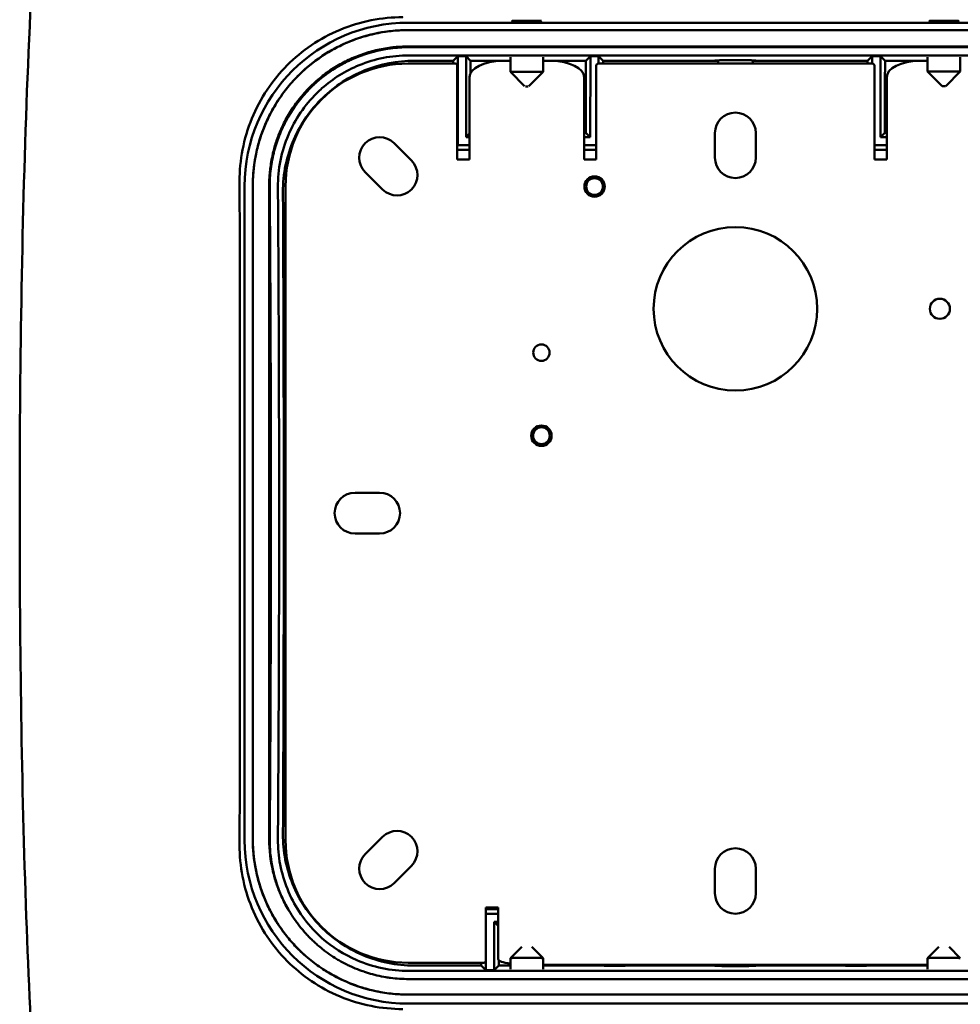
# Model space of a CAD drawing. Header units: millimetres. Extents: x 393 to 1646, y 325 to 1077.
# Tile 5 of 10: x 1110 to 1225, y 534 to 654. Entities that reach past the tile are written whole.
import ezdxf

# ---------------------------------------------------------------- set-up
doc = ezdxf.new("R2010")
doc.units = ezdxf.units.MM
doc.header["$LTSCALE"] = 4
doc.layers.add('Visibile (ISO)', color=7, linetype='Continuous', lineweight=50)

msp = doc.modelspace()

# ---------------------------------------------------------------- linework, layer by layer
at = {"layer": 'Visibile (ISO)'}
for p, q in [((1170.283, 654.192), (1170.292, 654.192)), ((1170.292, 654.192), (1173.277, 654.192)), ((1221.208, 654.237), (1221.167, 654.195)), ((1221.208, 654.237), (1221.302, 654.237)), ((1221.302, 654.237), (1221.611, 654.237)), ((1221.611, 654.237), (1224.349, 654.237)), ((1224.349, 654.237), (1224.391, 654.195)), ((1157.277, 654), (1237.283, 654)), ((1157.277, 653.1), (1237.283, 653.1)), ((1157.277, 653.094), (1237.283, 653.094)), ((1157.277, 651.094), (1237.283, 651.094)), ((1237.212, 651.006), (1157.346, 651.006)), ((1237.212, 651), (1157.346, 651)), ((1237.212, 650), (1157.346, 650)), ((1162.781, 649.348), (1158.003, 649.348)), ((1162.781, 649.348), (1163.346, 649.913)), ((1163.346, 649.913), (1164.346, 649.913)), ((1163.346, 649.913), (1163.346, 639)), ((1164.346, 649.913), (1164.911, 649.348)), ((1164.346, 640), (1164.346, 649.913)), ((1169.779, 649.348), (1164.911, 649.348)), ((1168.779, 649.328), (1169.779, 649.328)), ((1169.779, 647.992), (1169.779, 649.791)), ((1173.779, 647.992), (1173.779, 649.791)), ((1178.982, 649.348), (1173.779, 649.348)), ((1173.779, 649.328), (1174.779, 649.328)), ((1178.982, 649.348), (1179.547, 649.913)), ((1179.547, 649.913), (1179.546, 640)), ((1179.547, 649.913), (1180.546, 649.913)), ((1180.546, 649.913), (1181.111, 649.348)), ((1180.546, 649), (1180.546, 649.913)), ((1195.176, 649.348), (1181.111, 649.348)), ((1213.447, 649.348), (1199.383, 649.348)), ((1213.447, 649.348), (1214.012, 649.913)), ((1214.012, 649.913), (1215.012, 649.913)), ((1214.012, 649), (1214.012, 649.913)), ((1215.012, 649.913), (1215.577, 649.348)), ((1215.012, 640), (1215.012, 649.913)), ((1220.779, 649.348), (1215.577, 649.348)), ((1219.779, 649.328), (1220.779, 649.328)), ((1220.779, 648.037), (1220.779, 649.79)), ((1224.779, 648.037), (1224.779, 649.79)), ((1163.029, 649), (1157.279, 649)), ((1163.279, 637.25), (1163.279, 648.75)), ((1180.279, 648.75), (1180.279, 637.25)), ((1214.029, 649), (1180.529, 649)), ((1214.279, 637.25), (1214.279, 648.75)), ((1164.779, 639.992), (1164.779, 647.328)), ((1169.779, 647.992), (1173.779, 647.992)), ((1171.516, 646.256), (1169.779, 647.992)), ((1172.043, 646.256), (1173.779, 647.992)), ((1178.779, 647.328), (1178.779, 639.992)), ((1215.779, 639.992), (1215.779, 647.328)), ((1220.779, 648.037), (1224.779, 648.037)), ((1222.56, 646.256), (1220.779, 648.037)), ((1222.998, 646.256), (1224.779, 648.037)), ((1171.946, 646.192), (1171.613, 646.192)), ((1222.976, 646.237), (1222.582, 646.237)), ((1164.346, 640), (1164.779, 640.433)), ((1164.779, 640), (1164.346, 640)), ((1164.779, 639.992), (1164.779, 638)), ((1178.779, 640.541), (1179.005, 640.541)), ((1179.546, 640), (1178.779, 640)), ((1178.779, 638), (1178.779, 639.992)), ((1179.546, 640), (1179.005, 640.541)), ((1194.779, 637.5), (1194.779, 640.5)), ((1199.779, 640.5), (1199.779, 637.5)), ((1215.012, 640), (1215.553, 640.541)), ((1215.779, 640), (1215.012, 640)), ((1215.553, 640.541), (1215.779, 640.541)), ((1215.779, 639.992), (1215.779, 638)), ((1155.56, 639.255), (1157.681, 637.134)), ((1163.346, 639), (1163.279, 638.933)), ((1164.779, 638.464), (1163.279, 638.464)), ((1163.346, 639), (1164.779, 639)), ((1178.779, 639), (1180.279, 639)), ((1180.279, 638.464), (1178.779, 638.464)), ((1215.779, 639), (1214.279, 639)), ((1215.779, 638.464), (1214.279, 638.464)), ((1164.779, 637.25), (1163.279, 637.25)), ((1164.779, 638), (1164.779, 637.25)), ((1178.779, 637.25), (1178.779, 638)), ((1180.279, 637.25), (1178.779, 637.25)), ((1215.779, 637.25), (1214.279, 637.25)), ((1215.779, 638), (1215.779, 637.25)), ((1154.146, 633.598), (1152.024, 635.719)), ((1137.279, 553.997), (1137.279, 634.004)), ((1138.279, 554.097), (1138.279, 634.104)), ((1138.285, 554.097), (1138.285, 634.104)), ((1140.285, 554.097), (1140.285, 634.104)), ((1142.279, 634), (1142.279, 554)), ((1150.779, 596.5), (1153.779, 596.5)), ((1153.779, 591.5), (1150.779, 591.5)), ((1152.024, 552.281), (1154.146, 554.402)), ((1157.681, 550.866), (1155.56, 548.745)), ((1194.779, 547.5), (1194.779, 550.5)), ((1199.779, 550.5), (1199.779, 547.5)), ((1166.779, 539.25), (1166.779, 545.75)), ((1166.779, 545.75), (1168.279, 545.75)), ((1168.279, 545.75), (1168.279, 545)), ((1166.779, 545.546), (1168.279, 545.546)), ((1166.779, 545), (1168.279, 545)), ((1168.279, 542.735), (1168.279, 545)), ((1167.779, 544), (1168.279, 544)), ((1167.779, 544), (1168.279, 543.5)), ((1167.779, 538.088), (1167.779, 544)), ((1168.279, 542.735), (1168.279, 539.423)), ((1171.153, 540.934), (1169.78, 539.561)), ((1172.406, 540.934), (1173.779, 539.561)), ((1222.153, 540.934), (1220.779, 539.561)), ((1223.405, 540.934), (1224.779, 539.561)), ((1157.279, 539), (1166.529, 539)), ((1158.002, 538.652), (1166.214, 538.652)), ((1166.779, 538.088), (1166.214, 538.652)), ((1166.779, 538.088), (1166.779, 539.235)), ((1168.343, 538.652), (1167.779, 538.088)), ((1168.343, 538.652), (1169.779, 538.652)), ((1169.779, 539.56), (1169.779, 538.211)), ((1173.779, 539.56), (1173.779, 538.211)), ((1173.779, 538.729), (1220.779, 538.729)), ((1173.779, 538.652), (1181.214, 538.652)), ((1181.264, 538.602), (1181.214, 538.652)), ((1181.277, 538.729), (1181.264, 538.602)), ((1183.793, 538.602), (1181.264, 538.602)), ((1183.781, 538.729), (1183.793, 538.602)), ((1183.843, 538.652), (1183.793, 538.602)), ((1183.843, 538.652), (1195.176, 538.652)), ((1199.383, 538.652), (1210.714, 538.652)), ((1210.764, 538.602), (1210.714, 538.652)), ((1210.777, 538.729), (1210.764, 538.602)), ((1213.293, 538.602), (1210.764, 538.602)), ((1213.281, 538.729), (1213.293, 538.602)), ((1213.343, 538.652), (1213.293, 538.602)), ((1213.343, 538.652), (1220.779, 538.652)), ((1220.779, 539.56), (1220.779, 538.211)), ((1157.346, 538), (1237.212, 538)), ((1167.779, 538.088), (1166.779, 538.088)), ((1157.346, 537), (1237.212, 537)), ((1237.282, 535.106), (1157.276, 535.106)), ((1237.282, 535.1), (1157.276, 535.1)), ((1237.282, 534), (1157.276, 534))]:
    msp.add_line(p, q, dxfattribs=at)
for centre, radius in [((1180.065, 633.955), 1.25), ((1180.065, 633.955), 1.025), ((1197.279, 619), 10), ((1222.279, 619), 1.229), ((1173.565, 613.635), 1.006), ((1173.565, 603.475), 1.25), ((1173.565, 603.475), 1.025)]:
    msp.add_circle(centre, radius, dxfattribs=at)
for centre, radius, start, end in [((1157.279, 634), 15, 90, 180), ((1163.029, 648.75), 0.25, 0, 90), ((1180.529, 648.75), 0.25, 90, 180), ((1214.029, 648.75), 0.25, 0, 90), ((1197.279, 640.5), 2.5, 0, 180), ((1153.792, 637.487), 2.5, 45, 225), ((1197.279, 637.5), 2.5, 180, 0), ((1155.913, 635.366), 2.5, 225, 45), ((1150.779, 594), 2.5, 90, 270), ((1153.779, 594), 2.5, 270, 90), ((1155.913, 552.634), 2.5, 315, 135), ((1157.28, 554.097), 18.995, 179.99928, 193.25), ((1157.28, 554.097), 16.995, 179.99925, 193.25013), ((1157.279, 554), 15, 180, 270), ((1197.279, 550.5), 2.5, 0, 180), ((1153.792, 550.513), 2.5, 135, 315), ((1197.279, 547.5), 2.5, 180, 270), ((1197.279, 547.5), 2.5, 270, 0), ((1166.529, 539.25), 0.25, 270, 0)]:
    msp.add_arc(centre, radius, start, end, dxfattribs=at)
msp.add_ellipse((1171.779, 654.21), major_axis=(1.8, 0), ratio=0.0174551, dxfattribs=at)
for centre, major_axis, ratio, start_param, end_param in [((1222.779, 654.209), (1.8, 0), 0.0174551, 2.6457669, 6.7789804), ((1222.779, 654.209), (1.8, 0), 0.0174551, 1.0739097, 2.0686131), ((1157.283, 633.997), (-14.146, 14.147), 0.9996955, 5.4979394, 7.0684312), ((1157.014, 594), (-0.003, -335), 0.0174551, 1.7357222, 1.7367764), ((1168.779, 647.328), (-4, 0), 0.5, 4.712389, 6.2831853), ((1170.678, 594), (0.003, 335), 0.0174551, 1.4048166, 1.4094147), ((1174.779, 647.328), (4, 0), 0.5, 0, 1.5707963), ((1173.214, 594), (0.003, 335), 0.0174551, 4.8517689, 4.8783686), ((1186.877, 594), (0.003, 335), 0.0174551, 1.404817, 1.4058707), ((1197.279, 649.372), (-2.5, 0), 0.0174551, 2.5706937, 6.8540873), ((1207.68, 594), (-0.003, -335), 0.0174551, 1.7357222, 1.7367751), ((1221.344, 594), (-0.003, -335), 0.0174551, 4.5464105, 4.5730103), ((1219.779, 647.328), (-4, 0), 0.5, 4.712389, 6.2831853), ((1130.86, 594), (0.003, 335), 0.0174551, 4.5908444, 4.8339368), ((1157.282, 554.003), (-14.147, -14.146), 0.9996955, 5.4979394, 7.0684312), ((1160.447, 594), (-0.003, -335), 0.0174551, 1.4048182, 1.4058707), ((1172.279, 539.423), (-4, 0), 0.1736482, 0, 0.895782), ((1174.111, 594), (0.003, 335), 0.0174551, 1.7348106, 1.7367748), ((1171.78, 539.56), (-2, 0), 0.0174524, 3.1415927, 6.2831853), ((1175.447, 594), (-0.003, -335), 0.0174551, 1.4048178, 1.4050502), ((1189.611, 594), (0.003, 335), 0.0174551, 1.7365428, 1.7367752), ((1197.279, 538.628), (2.5, 0), 0.0174551, 2.5706937, 6.8540873), ((1204.947, 594), (-0.003, -335), 0.0174551, 1.4048171, 1.4050502), ((1219.111, 594), (0.003, 335), 0.0174551, 1.7365428, 1.7367759), ((1222.779, 539.56), (-2, 0), 0.0174524, 3.1415927, 6.2831853)]:
    msp.add_ellipse(centre, major_axis=major_axis, ratio=ratio, start_param=start_param, end_param=end_param, dxfattribs=at)
for points, knots in [([(1109.779, 594), (1109.779, 611.268), (1110.019, 628.59), (1111.313, 662.576), (1112.354, 679.361), (1116.134, 711.218), (1118.776, 726.506), (1127.212, 753.088), (1132.654, 764.997), (1144.015, 778.139), (1147.385, 781.315), (1156.795, 788.249), (1163.505, 791.528), (1176.638, 795.451), (1183.063, 796.488), (1192.07, 797.1), (1194.676, 797.182), (1197.279, 797.182)], [0, 0, 0, 0, 5.1804341, 5.1804341, 10.3224267, 10.3224267, 15.2561788, 15.2561788, 19.5040392, 19.5040392, 21.003995, 21.003995, 23.2691077, 23.2691077, 25.2000702, 25.2000702, 25.9809702, 25.9809702, 25.9809702, 25.9809702]), ([(1197.279, 797.182), (1206.868, 797.182), (1216.701, 796.03), (1233.165, 790.675), (1240.219, 786.84), (1250.609, 778.263), (1254.556, 773.833), (1262.089, 763.085), (1265.402, 756.497), (1271.453, 741.195), (1273.914, 732.255), (1278.3, 711.608), (1279.94, 699.689), (1282.599, 673.139), (1283.438, 658.336), (1284.558, 627.086), (1284.779, 610.519), (1284.779, 594)], [0, 0, 0, 0, 2.8765404, 2.8765404, 5.3167279, 5.3167279, 7.2497886, 7.2497886, 9.6896927, 9.6896927, 12.7117567, 12.7117567, 16.5074337, 16.5074337, 21.0329946, 21.0329946, 25.9888162, 25.9888162, 25.9888162, 25.9888162]), ([(1156.608, 654.669), (1156.608, 654.669), (1156.608, 654.669), (1156.608, 654.669), (1155.349, 654.669), (1154.048, 654.547), (1151.462, 654.038), (1150.177, 653.649), (1147.717, 652.623), (1146.538, 651.985), (1144.363, 650.513), (1143.365, 649.679), (1141.596, 647.899), (1140.765, 646.892), (1139.303, 644.699), (1138.672, 643.515), (1137.659, 641.045), (1137.277, 639.758), (1136.779, 637.173), (1136.662, 635.874), (1136.665, 634.618)], [12.1170283, 12.1170283, 12.1170283, 12.1170283, 12.1170446, 12.1170446, 12.1170446, 12.4948326, 12.4948326, 12.8726207, 12.8726207, 13.2504088, 13.2504088, 13.6281969, 13.6281969, 14.0083991, 14.0083991, 14.3886014, 14.3886014, 14.7688036, 14.7688036, 15.1483744, 15.1483744, 15.1483744, 15.1483744]), ([(1140.288, 642.593), (1140.602, 643.221), (1140.95, 643.83), (1141.71, 645.006), (1142.123, 645.573), (1143.01, 646.658), (1143.484, 647.178), (1144.489, 648.162), (1145.017, 648.625), (1146.121, 649.489), (1146.696, 649.89), (1147.887, 650.626), (1148.504, 650.962), (1149.772, 651.563), (1150.425, 651.83), (1151.752, 652.287), (1152.427, 652.478), (1153.792, 652.785), (1154.482, 652.901), (1155.874, 653.055), (1156.574, 653.094), (1157.277, 653.094)], [0, 0, 0, 0, 0.2107359, 0.2107359, 0.4214718, 0.4214718, 0.6322077, 0.6322077, 0.8429436, 0.8429436, 1.0536795, 1.0536795, 1.2644154, 1.2644154, 1.4751513, 1.4751513, 1.6858872, 1.6858872, 1.8966231, 1.8966231, 2.1073591, 2.1073591, 2.1073591, 2.1073591]), ([(1157.277, 653.1), (1154.807, 653.1), (1152.36, 652.619), (1149.074, 651.272), (1148.117, 650.781), (1147.208, 650.213)], [0, 0, 0, 0, 0.7409783, 0.7409783, 1.0635618, 1.0635618, 1.0635618, 1.0635618]), ([(1142.077, 641.699), (1142.358, 642.261), (1142.669, 642.806), (1143.35, 643.858), (1143.719, 644.365), (1144.512, 645.336), (1144.936, 645.801), (1145.836, 646.682), (1146.309, 647.096), (1147.296, 647.869), (1147.81, 648.228), (1148.876, 648.886), (1149.427, 649.186), (1150.562, 649.724), (1151.147, 649.963), (1152.334, 650.372), (1152.937, 650.543), (1154.159, 650.818), (1154.776, 650.921), (1156.021, 651.06), (1156.648, 651.094), (1157.277, 651.094)], [0, 0, 0, 0, 0.2107359, 0.2107359, 0.4214718, 0.4214718, 0.6322077, 0.6322077, 0.8429436, 0.8429436, 1.0536795, 1.0536795, 1.2644154, 1.2644154, 1.4751513, 1.4751513, 1.6858872, 1.6858872, 1.8966231, 1.8966231, 2.1073591, 2.1073591, 2.1073591, 2.1073591]), ([(1157.346, 651.006), (1156.18, 651.006), (1155.017, 650.886), (1152.733, 650.41), (1151.618, 650.055), (1148.526, 648.707), (1146.693, 647.438), (1144.168, 644.841), (1143.316, 643.711), (1142.613, 642.492)], [-2.6895997, -2.6895997, -2.6895997, -2.6895997, -2.3398845, -2.3398845, -1.9897845, -1.9897845, -1.3269953, -1.3269953, -0.9030332, -0.9030332, -0.9030332, -0.9030332]), ([(1157.346, 651), (1156.599, 651), (1155.855, 650.951), (1155.118, 650.854), (1154.565, 650.781), (1154.016, 650.68), (1153.473, 650.553), (1153.292, 650.511), (1153.112, 650.466), (1152.932, 650.417), (1152.594, 650.326), (1152.258, 650.225), (1151.925, 650.113)], [0, 0, 0, 0, 0.21086125, 0.21086125, 0.21086125, 0.3690072, 0.3690072, 0.3690072, 0.42172251, 0.42172251, 0.42172251, 0.52107158, 0.52107158, 0.52107158, 0.52107158]), ([(1158.003, 649.348), (1155.94, 649.348), (1153.898, 648.951), (1150.063, 647.403), (1148.31, 646.261), (1145.323, 643.365), (1144.121, 641.631), (1142.848, 638.704), (1142.514, 637.649), (1142.069, 635.487), (1141.96, 634.386), (1141.965, 633.282)], [0, 0, 0, 0, 0.6188168, 0.6188168, 1.242912, 1.242912, 1.8739931, 1.8739931, 2.2076745, 2.2076745, 2.5412027, 2.5412027, 2.5412027, 2.5412027]), ([(1147.208, 650.213), (1146.027, 649.475), (1144.928, 648.608), (1143.434, 647.134), (1142.966, 646.617), (1142.527, 646.077)], [1.0635618, 1.0635618, 1.0635618, 1.0635618, 1.48270954, 1.48270954, 1.69191682, 1.69191682, 1.69191682, 1.69191682]), ([(1151.925, 650.113), (1151.905, 650.106), (1151.885, 650.099), (1151.864, 650.092), (1151.688, 650.032), (1151.513, 649.969), (1151.338, 649.903), (1151.077, 649.805), (1150.817, 649.699), (1150.56, 649.587), (1150.475, 649.55), (1150.39, 649.512), (1150.305, 649.474), (1150.135, 649.396), (1149.967, 649.317), (1149.8, 649.234), (1149.717, 649.193), (1149.634, 649.151), (1149.551, 649.108), (1149.303, 648.98), (1149.058, 648.846), (1148.817, 648.706), (1148.656, 648.613), (1148.497, 648.517), (1148.339, 648.418), (1148.024, 648.221), (1147.715, 648.014), (1147.414, 647.797), (1147.263, 647.688), (1147.114, 647.577), (1146.967, 647.464), (1146.672, 647.237), (1146.385, 647), (1146.105, 646.753), (1145.966, 646.63), (1145.828, 646.505), (1145.692, 646.377), (1145.553, 646.246), (1145.416, 646.112), (1145.281, 645.977)], [0.52107158, 0.52107158, 0.52107158, 0.52107158, 0.52715314, 0.52715314, 0.52715314, 0.57986845, 0.57986845, 0.57986845, 0.65894142, 0.65894142, 0.65894142, 0.68529908, 0.68529908, 0.68529908, 0.73801439, 0.73801439, 0.73801439, 0.76437205, 0.76437205, 0.76437205, 0.84344502, 0.84344502, 0.84344502, 0.89616033, 0.89616033, 0.89616033, 1.00159096, 1.00159096, 1.00159096, 1.05430627, 1.05430627, 1.05430627, 1.1597369, 1.1597369, 1.1597369, 1.21245222, 1.21245222, 1.21245222, 1.26644209, 1.26644209, 1.26644209, 1.26644209]), ([(1157.346, 650), (1155.263, 650), (1153.199, 649.593), (1149.61, 648.121), (1148.078, 647.165), (1146.737, 645.977)], [0, 0, 0, 0, 0.625099, 0.625099, 1.1637511, 1.1637511, 1.1637511, 1.1637511]), ([(1142.527, 646.077), (1141.411, 644.702), (1140.491, 643.176), (1139.277, 640.321), (1138.887, 639.052), (1138.322, 636.163), (1138.279, 634.895), (1138.279, 634.104)], [1.6919168, 1.6919168, 1.6919168, 1.6919168, 2.2243012, 2.2243012, 2.6208889, 2.6208889, 3.1055913, 3.1055913, 3.1055913, 3.1055913]), ([(1145.281, 645.977), (1145.219, 645.914), (1145.157, 645.85), (1145.095, 645.786), (1145.031, 645.719), (1144.967, 645.651), (1144.903, 645.583), (1144.776, 645.447), (1144.652, 645.308), (1144.529, 645.168), (1144.468, 645.098), (1144.408, 645.027), (1144.348, 644.956), (1144.168, 644.743), (1143.993, 644.525), (1143.824, 644.303), (1143.712, 644.155), (1143.602, 644.005), (1143.494, 643.854), (1143.278, 643.551), (1143.073, 643.241), (1142.878, 642.925), (1142.78, 642.767), (1142.685, 642.607), (1142.593, 642.445), (1142.408, 642.123), (1142.234, 641.793), (1142.071, 641.459), (1141.989, 641.291), (1141.91, 641.122), (1141.834, 640.952), (1141.681, 640.612), (1141.54, 640.266), (1141.41, 639.916), (1141.345, 639.741), (1141.283, 639.565), (1141.224, 639.388), (1141.106, 639.035), (1140.999, 638.677), (1140.905, 638.316), (1140.857, 638.136), (1140.813, 637.955), (1140.772, 637.773), (1140.689, 637.409), (1140.618, 637.042), (1140.56, 636.673), (1140.53, 636.489), (1140.504, 636.304), (1140.481, 636.119), (1140.434, 635.749), (1140.4, 635.378), (1140.378, 635.006), (1140.356, 634.633), (1140.346, 634.26), (1140.349, 633.887)], [1.2664421, 1.2664421, 1.2664421, 1.2664421, 1.2915252, 1.2915252, 1.2915252, 1.3178828, 1.3178828, 1.3178828, 1.3705982, 1.3705982, 1.3705982, 1.3969558, 1.3969558, 1.3969558, 1.4760288, 1.4760288, 1.4760288, 1.5287441, 1.5287441, 1.5287441, 1.6341747, 1.6341747, 1.6341747, 1.68689, 1.68689, 1.68689, 1.7923207, 1.7923207, 1.7923207, 1.845036, 1.845036, 1.845036, 1.9504666, 1.9504666, 1.9504666, 2.0031819, 2.0031819, 2.0031819, 2.1086125, 2.1086125, 2.1086125, 2.1613279, 2.1613279, 2.1613279, 2.2667585, 2.2667585, 2.2667585, 2.3194738, 2.3194738, 2.3194738, 2.4249044, 2.4249044, 2.4249044, 2.5303351, 2.5303351, 2.5303351, 2.5303351]), ([(1146.737, 645.977), (1146.522, 645.787), (1146.312, 645.59), (1144.625, 643.925), (1143.443, 642.186), (1142.199, 639.265), (1141.875, 638.219), (1141.446, 636.076), (1141.341, 634.986), (1141.349, 633.894)], [1.1637511, 1.1637511, 1.1637511, 1.1637511, 1.2500148, 1.2500148, 1.8748696, 1.8748696, 2.2025937, 2.2025937, 2.5303351, 2.5303351, 2.5303351, 2.5303351]), ([(1138.791, 638.457), (1138.858, 638.743), (1138.932, 639.027), (1139.093, 639.592), (1139.18, 639.873), (1139.368, 640.43), (1139.468, 640.707), (1139.681, 641.255), (1139.794, 641.527), (1140.032, 642.065), (1140.157, 642.33), (1140.288, 642.593)], [2.10735905, 2.10735905, 2.10735905, 2.10735905, 2.19548029, 2.19548029, 2.28360153, 2.28360153, 2.37172277, 2.37172277, 2.459844, 2.459844, 2.54796524, 2.54796524, 2.54796524, 2.54796524]), ([(1142.613, 642.492), (1142.217, 641.804), (1141.868, 641.088), (1141.309, 639.697), (1141.088, 639.032), (1140.909, 638.356)], [-0.90303316, -0.90303316, -0.90303316, -0.90303316, -0.66395442, -0.66395442, -0.4534561, -0.4534561, -0.4534561, -0.4534561]), ([(1140.738, 637.998), (1140.798, 638.254), (1140.864, 638.509), (1141.008, 639.014), (1141.086, 639.266), (1141.254, 639.764), (1141.343, 640.011), (1141.534, 640.502), (1141.635, 640.745), (1141.848, 641.226), (1141.96, 641.464), (1142.077, 641.699)], [2.10735905, 2.10735905, 2.10735905, 2.10735905, 2.19548029, 2.19548029, 2.28360153, 2.28360153, 2.37172277, 2.37172277, 2.459844, 2.459844, 2.54796524, 2.54796524, 2.54796524, 2.54796524]), ([(1138.285, 634.104), (1138.285, 634.285), (1138.288, 634.492), (1138.302, 634.952), (1138.314, 635.206), (1138.354, 635.756), (1138.382, 636.052), (1138.458, 636.683), (1138.507, 637.019), (1138.63, 637.724), (1138.706, 638.095), (1138.791, 638.457)], [2.54796524, 2.54796524, 2.54796524, 2.54796524, 2.65929357, 2.65929357, 2.7706219, 2.7706219, 2.88195023, 2.88195023, 2.99327855, 2.99327855, 3.10460688, 3.10460688, 3.10460688, 3.10460688]), ([(1140.285, 634.104), (1140.285, 634.269), (1140.287, 634.454), (1140.3, 634.865), (1140.311, 635.091), (1140.347, 635.581), (1140.372, 635.846), (1140.44, 636.41), (1140.483, 636.71), (1140.594, 637.343), (1140.662, 637.675), (1140.738, 637.998)], [2.54796524, 2.54796524, 2.54796524, 2.54796524, 2.65929357, 2.65929357, 2.7706219, 2.7706219, 2.88195023, 2.88195023, 2.99327855, 2.99327855, 3.10460688, 3.10460688, 3.10460688, 3.10460688]), ([(1140.343, 633.887), (1140.406, 624.662), (1140.454, 615.436), (1140.527, 582.806), (1140.371, 558.282), (1140.343, 554.114)], [-1.7431687, -1.7431687, -1.7431687, -1.7431687, -1.2503313, -1.2503313, 0, 0, 0, 0]), ([(1140.349, 633.887), (1140.35, 633.683), (1140.352, 633.479), (1140.353, 633.275), (1140.354, 633.122), (1140.355, 632.969), (1140.356, 632.816), (1140.357, 632.765), (1140.357, 632.714), (1140.357, 632.663), (1140.358, 632.561), (1140.359, 632.459), (1140.359, 632.357), (1140.36, 632.306), (1140.36, 632.255), (1140.36, 632.204), (1140.361, 632.102), (1140.362, 632), (1140.362, 631.898), (1140.363, 631.847), (1140.363, 631.797), (1140.364, 631.745), (1140.364, 631.643), (1140.365, 631.54), (1140.366, 631.433), (1140.366, 631.379), (1140.366, 631.325), (1140.367, 631.27), (1140.367, 631.16), (1140.368, 631.047), (1140.369, 630.932), (1140.369, 630.874), (1140.37, 630.816), (1140.37, 630.756), (1140.371, 630.638), (1140.372, 630.517), (1140.373, 630.393), (1140.373, 630.331), (1140.374, 630.268), (1140.374, 630.205), (1140.375, 630.014), (1140.377, 629.818), (1140.378, 629.615), (1140.379, 629.48), (1140.38, 629.342), (1140.381, 629.201), (1140.382, 628.92), (1140.384, 628.627), (1140.386, 628.324), (1140.387, 628.173), (1140.388, 628.018), (1140.389, 627.861), (1140.392, 627.391), (1140.395, 626.896), (1140.398, 626.377), (1140.4, 626.032), (1140.402, 625.676), (1140.404, 625.309), (1140.409, 624.577), (1140.413, 623.803), (1140.417, 622.99), (1140.419, 622.583), (1140.422, 622.166), (1140.424, 621.74), (1140.428, 620.887), (1140.432, 619.996), (1140.437, 619.067), (1140.439, 618.603), (1140.441, 618.129), (1140.443, 617.646), (1140.447, 616.679), (1140.451, 615.677), (1140.455, 614.638), (1140.457, 614.119), (1140.459, 613.591), (1140.461, 613.055), (1140.465, 611.981), (1140.468, 610.874), (1140.472, 609.732), (1140.473, 609.162), (1140.475, 608.583), (1140.476, 607.996), (1140.479, 606.822), (1140.482, 605.616), (1140.484, 604.378), (1140.486, 603.759), (1140.487, 603.133), (1140.488, 602.499), (1140.49, 601.23), (1140.491, 599.932), (1140.492, 598.604), (1140.493, 597.94), (1140.493, 597.269), (1140.494, 596.591), (1140.494, 595.574), (1140.494, 594.541), (1140.494, 593.493), (1140.494, 593.143), (1140.494, 592.792), (1140.494, 592.439), (1140.494, 591.734), (1140.493, 591.022), (1140.493, 590.303), (1140.493, 589.943), (1140.492, 589.582), (1140.492, 589.22), (1140.492, 588.676), (1140.491, 588.128), (1140.49, 587.577), (1140.49, 587.393), (1140.49, 587.209), (1140.49, 587.025), (1140.489, 586.748), (1140.489, 586.47), (1140.489, 586.192), (1140.488, 586.099), (1140.488, 586.006), (1140.488, 585.913), (1140.488, 585.727), (1140.488, 585.54), (1140.487, 585.354), (1140.487, 585.26), (1140.487, 585.167), (1140.487, 585.073), (1140.487, 584.886), (1140.486, 584.698), (1140.486, 584.511), (1140.486, 584.418), (1140.486, 584.325), (1140.485, 584.232), (1140.485, 584.046), (1140.485, 583.86), (1140.484, 583.675), (1140.484, 583.582), (1140.484, 583.49), (1140.484, 583.398), (1140.483, 583.121), (1140.483, 582.846), (1140.482, 582.571), (1140.482, 582.388), (1140.481, 582.206), (1140.481, 582.024), (1140.48, 581.66), (1140.479, 581.298), (1140.479, 580.937), (1140.478, 580.757), (1140.478, 580.577), (1140.477, 580.397), (1140.476, 580.038), (1140.475, 579.68), (1140.474, 579.323), (1140.474, 579.144), (1140.474, 578.966), (1140.473, 578.788), (1140.472, 578.254), (1140.47, 577.722), (1140.468, 577.191), (1140.467, 576.837), (1140.466, 576.484), (1140.465, 576.13), (1140.461, 575.07), (1140.458, 574.012), (1140.454, 572.946), (1140.451, 572.236), (1140.448, 571.523), (1140.445, 570.804), (1140.439, 569.367), (1140.432, 567.908), (1140.424, 566.41), (1140.421, 565.66), (1140.417, 564.901), (1140.412, 564.129), (1140.406, 562.971), (1140.399, 561.785), (1140.392, 560.563), (1140.389, 560.155), (1140.387, 559.744), (1140.384, 559.328), (1140.379, 558.497), (1140.373, 557.648), (1140.367, 556.78), (1140.361, 555.912), (1140.355, 555.024), (1140.349, 554.114)], [-12.0850489, -12.0850489, -12.0850489, -12.0850489, -12.0238553, -12.0238553, -12.0238553, -11.9779601, -11.9779601, -11.9779601, -11.9626617, -11.9626617, -11.9626617, -11.9320649, -11.9320649, -11.9320649, -11.9167665, -11.9167665, -11.9167665, -11.8861696, -11.8861696, -11.8861696, -11.8708712, -11.8708712, -11.8708712, -11.8402744, -11.8402744, -11.8402744, -11.824976, -11.824976, -11.824976, -11.7943792, -11.7943792, -11.7943792, -11.7790808, -11.7790808, -11.7790808, -11.748484, -11.748484, -11.748484, -11.7331856, -11.7331856, -11.7331856, -11.6872904, -11.6872904, -11.6872904, -11.6566936, -11.6566936, -11.6566936, -11.5955, -11.5955, -11.5955, -11.5649032, -11.5649032, -11.5649032, -11.4731127, -11.4731127, -11.4731127, -11.4119191, -11.4119191, -11.4119191, -11.2895319, -11.2895319, -11.2895319, -11.2283383, -11.2283383, -11.2283383, -11.105951, -11.105951, -11.105951, -11.0447574, -11.0447574, -11.0447574, -10.9223702, -10.9223702, -10.9223702, -10.8611766, -10.8611766, -10.8611766, -10.7387893, -10.7387893, -10.7387893, -10.6775957, -10.6775957, -10.6775957, -10.5552085, -10.5552085, -10.5552085, -10.4940149, -10.4940149, -10.4940149, -10.3716276, -10.3716276, -10.3716276, -10.310434, -10.310434, -10.310434, -10.2186436, -10.2186436, -10.2186436, -10.1880468, -10.1880468, -10.1880468, -10.1268532, -10.1268532, -10.1268532, -10.0962564, -10.0962564, -10.0962564, -10.0503612, -10.0503612, -10.0503612, -10.0350628, -10.0350628, -10.0350628, -10.0121151, -10.0121151, -10.0121151, -10.0044659, -10.0044659, -10.0044659, -9.9891675, -9.9891675, -9.9891675, -9.9815183, -9.9815183, -9.9815183, -9.9662199, -9.9662199, -9.9662199, -9.9585707, -9.9585707, -9.9585707, -9.9432723, -9.9432723, -9.9432723, -9.9356231, -9.9356231, -9.9356231, -9.9126755, -9.9126755, -9.9126755, -9.8973771, -9.8973771, -9.8973771, -9.8667803, -9.8667803, -9.8667803, -9.8514819, -9.8514819, -9.8514819, -9.8208851, -9.8208851, -9.8208851, -9.8055867, -9.8055867, -9.8055867, -9.7596915, -9.7596915, -9.7596915, -9.7290947, -9.7290947, -9.7290947, -9.6373042, -9.6373042, -9.6373042, -9.5761106, -9.5761106, -9.5761106, -9.4537234, -9.4537234, -9.4537234, -9.3925298, -9.3925298, -9.3925298, -9.3007394, -9.3007394, -9.3007394, -9.2701425, -9.2701425, -9.2701425, -9.2089489, -9.2089489, -9.2089489, -9.1477553, -9.1477553, -9.1477553, -9.1477553]), ([(1141.349, 554.107), (1141.433, 566.413), (1141.47, 574.7), (1141.525, 608.033), (1141.407, 625.406), (1141.359, 632.438), (1141.354, 633.166), (1141.349, 633.894)], [-12.0850489, -12.0850489, -12.0850489, -12.0850489, -11.2574121, -11.2574121, -9.3660261, -9.3660261, -9.1477553, -9.1477553, -9.1477553, -9.1477553]), ([(1141.965, 633.282), (1141.977, 630.705), (1141.99, 628.125), (1142.05, 613.579), (1142.072, 601.564), (1142.06, 581.032), (1142.04, 572.523), (1141.995, 560.929), (1141.98, 557.821), (1141.965, 554.719)], [3.8587187, 3.8587187, 3.8587187, 3.8587187, 4.6381233, 4.6381233, 8.247778, 8.247778, 10.8062078, 10.8062078, 11.7447045, 11.7447045, 11.7447045, 11.7447045]), ([(1197.279, 390.818), (1187.687, 390.818), (1177.85, 391.971), (1161.384, 397.329), (1154.332, 401.165), (1143.944, 409.743), (1139.997, 414.174), (1132.463, 424.924), (1129.15, 431.515), (1123.101, 446.82), (1120.64, 455.761), (1116.255, 476.41), (1114.616, 488.33), (1111.959, 514.882), (1111.119, 529.685), (1110, 560.929), (1109.779, 577.488), (1109.779, 594)], [0, 0, 0, 0, 2.8775619, 2.8775619, 5.3176285, 5.3176285, 7.2507016, 7.2507016, 9.6914423, 9.6914423, 12.7134606, 12.7134606, 16.5095808, 16.5095808, 21.0352562, 21.0352562, 25.9888147, 25.9888147, 25.9888147, 25.9888147]), ([(1284.779, 594), (1284.779, 576.732), (1284.539, 559.41), (1283.246, 525.423), (1282.204, 508.639), (1278.424, 476.781), (1275.782, 461.493), (1267.347, 434.912), (1261.904, 423.003), (1250.544, 409.861), (1247.174, 406.686), (1237.763, 399.752), (1231.054, 396.472), (1217.92, 392.549), (1211.496, 391.512), (1202.488, 390.9), (1199.882, 390.818), (1197.279, 390.818)], [0, 0, 0, 0, 5.1804353, 5.1804353, 10.3225287, 10.3225287, 15.2562276, 15.2562276, 19.5039907, 19.5039907, 21.0039604, 21.0039604, 23.2690895, 23.2690895, 25.2000106, 25.2000106, 25.9809707, 25.9809707, 25.9809707, 25.9809707]), ([(1140.343, 554.114), (1140.335, 552.948), (1140.447, 551.784), (1140.745, 550.306), (1140.822, 549.974), (1140.909, 549.644)], [-2.68957141, -2.68957141, -2.68957141, -2.68957141, -2.3398706, -2.3398706, -2.23742786, -2.23742786, -2.23742786, -2.23742786]), ([(1140.349, 554.114), (1140.344, 553.367), (1140.388, 552.622), (1140.48, 551.885), (1140.55, 551.331), (1140.646, 550.782), (1140.769, 550.238), (1140.811, 550.057), (1140.855, 549.876), (1140.902, 549.696), (1140.996, 549.336), (1141.102, 548.979), (1141.219, 548.626), (1141.278, 548.449), (1141.34, 548.274), (1141.405, 548.099), (1141.502, 547.836), (1141.606, 547.576), (1141.715, 547.319), (1141.752, 547.233), (1141.789, 547.148), (1141.827, 547.062), (1141.904, 546.892), (1141.982, 546.724), (1142.064, 546.556), (1142.105, 546.472), (1142.146, 546.389), (1142.188, 546.306), (1142.314, 546.057), (1142.447, 545.812), (1142.585, 545.569), (1142.677, 545.408), (1142.772, 545.248), (1142.869, 545.09), (1143.064, 544.773), (1143.269, 544.463), (1143.484, 544.16), (1143.592, 544.008), (1143.702, 543.859), (1143.815, 543.711), (1144.04, 543.415), (1144.275, 543.126), (1144.519, 542.845), (1144.641, 542.704), (1144.766, 542.565), (1144.893, 542.429), (1145.02, 542.291), (1145.15, 542.156), (1145.282, 542.023)], [0, 0, 0, 0, 0.2108591, 0.2108591, 0.2108591, 0.3690034, 0.3690034, 0.3690034, 0.4217182, 0.4217182, 0.4217182, 0.5271477, 0.5271477, 0.5271477, 0.5798625, 0.5798625, 0.5798625, 0.6589346, 0.6589346, 0.6589346, 0.685292, 0.685292, 0.685292, 0.7380068, 0.7380068, 0.7380068, 0.7643642, 0.7643642, 0.7643642, 0.8434363, 0.8434363, 0.8434363, 0.8961511, 0.8961511, 0.8961511, 1.0015807, 1.0015807, 1.0015807, 1.0542954, 1.0542954, 1.0542954, 1.159725, 1.159725, 1.159725, 1.2124397, 1.2124397, 1.2124397, 1.2653788, 1.2653788, 1.2653788, 1.2653788]), ([(1141.349, 554.107), (1141.335, 552.023), (1141.728, 549.957), (1143.283, 546.092), (1144.431, 544.33), (1146.159, 542.555), (1146.444, 542.284), (1146.737, 542.023)], [0, 0, 0, 0, 0.625099, 0.625099, 1.2500148, 1.2500148, 1.3681565, 1.3681565, 1.3681565, 1.3681565]), ([(1141.965, 554.719), (1141.955, 552.633), (1142.355, 550.566), (1143.93, 546.696), (1145.094, 544.928), (1148.036, 541.946), (1149.784, 540.756), (1152.705, 539.513), (1153.737, 539.192), (1155.849, 538.761), (1156.924, 538.652), (1158.002, 538.652)], [0, 0, 0, 0, 0.6302166, 0.6302166, 1.2635371, 1.2635371, 1.8944568, 1.8944568, 2.2181479, 2.2181479, 2.5416576, 2.5416576, 2.5416576, 2.5416576]), ([(1136.664, 553.383), (1136.661, 552.127), (1136.778, 550.828), (1137.276, 548.242), (1137.658, 546.955), (1138.671, 544.486), (1139.302, 543.301), (1140.765, 541.109), (1141.596, 540.101), (1143.365, 538.322), (1144.362, 537.488), (1146.538, 536.015), (1147.716, 535.377), (1150.176, 534.352), (1151.461, 533.963), (1154.047, 533.453), (1155.348, 533.332), (1156.607, 533.332)], [3.0257953, 3.0257953, 3.0257953, 3.0257953, 3.4053987, 3.4053987, 3.7856008, 3.7856008, 4.165803, 4.165803, 4.5460051, 4.5460051, 4.9237932, 4.9237932, 5.3015812, 5.3015812, 5.6793692, 5.6793692, 6.0571411, 6.0571411, 6.0571411, 6.0571411]), ([(1138.279, 554.097), (1138.279, 551.628), (1138.76, 549.181), (1140.404, 545.169), (1141.358, 543.563), (1142.527, 542.123)], [0, 0, 0, 0, 0.7409783, 0.7409783, 1.298556, 1.298556, 1.298556, 1.298556]), ([(1138.79, 549.743), (1139.019, 548.774), (1139.324, 547.821), (1139.883, 546.457), (1140.078, 546.028), (1140.288, 545.607)], [0.44068929, 0.44068929, 0.44068929, 0.44068929, 0.7407467, 0.7407467, 0.88210014, 0.88210014, 0.88210014, 0.88210014]), ([(1140.288, 545.607), (1140.157, 545.87), (1140.031, 546.136), (1139.793, 546.674), (1139.68, 546.947), (1139.466, 547.496), (1139.366, 547.772), (1139.179, 548.329), (1139.092, 548.61), (1138.931, 549.174), (1138.858, 549.458), (1138.79, 549.743)], [0.44068929, 0.44068929, 0.44068929, 0.44068929, 0.52897146, 0.52897146, 0.61725363, 0.61725363, 0.7055358, 0.7055358, 0.79381797, 0.79381797, 0.88210014, 0.88210014, 0.88210014, 0.88210014]), ([(1142.077, 546.501), (1141.959, 546.736), (1141.847, 546.974), (1141.634, 547.456), (1141.533, 547.7), (1141.342, 548.191), (1141.252, 548.438), (1141.085, 548.937), (1141.007, 549.188), (1140.863, 549.693), (1140.797, 549.947), (1140.737, 550.202)], [0.44068929, 0.44068929, 0.44068929, 0.44068929, 0.52897146, 0.52897146, 0.61725363, 0.61725363, 0.7055358, 0.7055358, 0.79381797, 0.79381797, 0.88210014, 0.88210014, 0.88210014, 0.88210014]), ([(1140.909, 549.644), (1141.12, 548.847), (1141.389, 548.066), (1141.951, 546.754), (1142.216, 546.215), (1142.509, 545.691)], [-2.23742786, -2.23742786, -2.23742786, -2.23742786, -1.98978478, -1.98978478, -1.80895975, -1.80895975, -1.80895975, -1.80895975]), ([(1157.276, 535.106), (1156.574, 535.106), (1155.872, 535.145), (1154.478, 535.3), (1153.784, 535.417), (1152.413, 535.726), (1151.737, 535.918), (1150.41, 536.377), (1149.758, 536.643), (1148.49, 537.245), (1147.875, 537.581), (1146.685, 538.317), (1146.111, 538.718), (1145.01, 539.581), (1144.482, 540.044), (1143.479, 541.027), (1143.005, 541.546), (1142.12, 542.631), (1141.708, 543.198), (1140.948, 544.372), (1140.601, 544.98), (1140.288, 545.607)], [0.8821001, 0.8821001, 0.8821001, 0.8821001, 1.092578, 1.092578, 1.3030559, 1.3030559, 1.5135339, 1.5135339, 1.7240118, 1.7240118, 1.9344897, 1.9344897, 2.1449676, 2.1449676, 2.3554455, 2.3554455, 2.5659234, 2.5659234, 2.7764013, 2.7764013, 2.9868792, 2.9868792, 2.9868792, 2.9868792]), ([(1142.527, 542.123), (1142.913, 541.648), (1143.323, 541.19), (1144.797, 539.697), (1145.956, 538.769), (1147.208, 537.987)], [1.29855602, 1.29855602, 1.29855602, 1.29855602, 1.48270954, 1.48270954, 1.92695474, 1.92695474, 1.92695474, 1.92695474]), ([(1145.282, 542.023), (1145.347, 541.958), (1145.413, 541.892), (1145.479, 541.828), (1145.546, 541.763), (1145.613, 541.698), (1145.681, 541.634), (1145.816, 541.506), (1145.954, 541.381), (1146.094, 541.258), (1146.163, 541.196), (1146.234, 541.135), (1146.304, 541.075), (1146.517, 540.893), (1146.733, 540.717), (1146.954, 540.547), (1147.101, 540.433), (1147.25, 540.322), (1147.4, 540.213), (1147.702, 539.996), (1148.01, 539.788), (1148.325, 539.591), (1148.483, 539.492), (1148.642, 539.396), (1148.803, 539.303), (1149.124, 539.116), (1149.452, 538.939), (1149.786, 538.774), (1149.953, 538.691), (1150.121, 538.611), (1150.291, 538.533), (1150.63, 538.378), (1150.975, 538.235), (1151.324, 538.103), (1151.499, 538.036), (1151.674, 537.973), (1151.851, 537.913), (1151.876, 537.904), (1151.902, 537.896), (1151.927, 537.887)], [1.26537878, 1.26537878, 1.26537878, 1.26537878, 1.2915119, 1.2915119, 1.2915119, 1.31786928, 1.31786928, 1.31786928, 1.37058405, 1.37058405, 1.37058405, 1.39694144, 1.39694144, 1.39694144, 1.4760136, 1.4760136, 1.4760136, 1.52872837, 1.52872837, 1.52872837, 1.63415791, 1.63415791, 1.63415791, 1.68687268, 1.68687268, 1.68687268, 1.79230222, 1.79230222, 1.79230222, 1.845017, 1.845017, 1.845017, 1.95044654, 1.95044654, 1.95044654, 2.00316131, 2.00316131, 2.00316131, 2.01080858, 2.01080858, 2.01080858, 2.01080858]), ([(1146.737, 542.023), (1147.998, 540.906), (1149.429, 539.994), (1151.981, 538.887), (1153.025, 538.556), (1155.164, 538.112), (1156.254, 538), (1157.346, 538)], [1.3681565, 1.3681565, 1.3681565, 1.3681565, 1.8748696, 1.8748696, 2.2025807, 2.2025807, 2.530309, 2.530309, 2.530309, 2.530309]), ([(1147.208, 537.987), (1148.046, 537.463), (1148.926, 537.005), (1151.012, 536.117), (1152.232, 535.738), (1154.731, 535.228), (1156.002, 535.1), (1157.276, 535.1)], [1.9269547, 1.9269547, 1.9269547, 1.9269547, 2.2243012, 2.2243012, 2.6059387, 2.6059387, 2.9878137, 2.9878137, 2.9878137, 2.9878137]), ([(1151.927, 537.887), (1152.255, 537.777), (1152.586, 537.677), (1152.92, 537.586), (1153.1, 537.538), (1153.281, 537.492), (1153.463, 537.45), (1153.826, 537.364), (1154.193, 537.291), (1154.561, 537.23), (1154.745, 537.199), (1154.929, 537.172), (1155.114, 537.147), (1155.484, 537.098), (1155.855, 537.062), (1156.227, 537.037), (1156.599, 537.013), (1156.973, 537), (1157.346, 537)], [2.01080858, 2.01080858, 2.01080858, 2.01080858, 2.10859085, 2.10859085, 2.10859085, 2.16130562, 2.16130562, 2.16130562, 2.26673517, 2.26673517, 2.26673517, 2.31944994, 2.31944994, 2.31944994, 2.42487948, 2.42487948, 2.42487948, 2.53030902, 2.53030902, 2.53030902, 2.53030902])]:
    msp.add_open_spline(points, degree=3, knots=knots, dxfattribs=at)
for points, weights in [([(1170.292, 654.192), (1170.292, 654.192), (1170.292, 654.192)], [1, 1.00000459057, 1.00000917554]), ([(1221.264, 654.192), (1221.283, 654.215), (1221.302, 654.237)], [1.00154356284, 1.00087300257, 1]), ([(1221.611, 654.237), (1221.589, 654.212), (1221.567, 654.186)], [1, 1.00099396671, 1.00172550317])]:
    msp.add_rational_spline(points, weights, degree=2, dxfattribs=at)
for points in [[(1195.139, 649), (1195.151, 649.116), (1195.163, 649.232), (1195.176, 649.348)], [(1199.383, 649.348), (1199.395, 649.232), (1199.407, 649.116), (1199.419, 649)], [(1140.909, 638.356), (1140.524, 636.901), (1140.333, 635.398), (1140.343, 633.887)], [(1138.371, 552.292), (1138.453, 551.434), (1138.593, 550.582), (1138.79, 549.743)], [(1142.759, 545.268), (1142.515, 545.669), (1142.287, 546.08), (1142.077, 546.501)], [(1195.176, 538.652), (1195.173, 538.678), (1195.17, 538.703), (1195.167, 538.729)], [(1199.391, 538.729), (1199.388, 538.703), (1199.385, 538.678), (1199.383, 538.652)]]:
    msp.add_open_spline(points, degree=3, dxfattribs=at)

doc.saveas('drawing.dxf')
